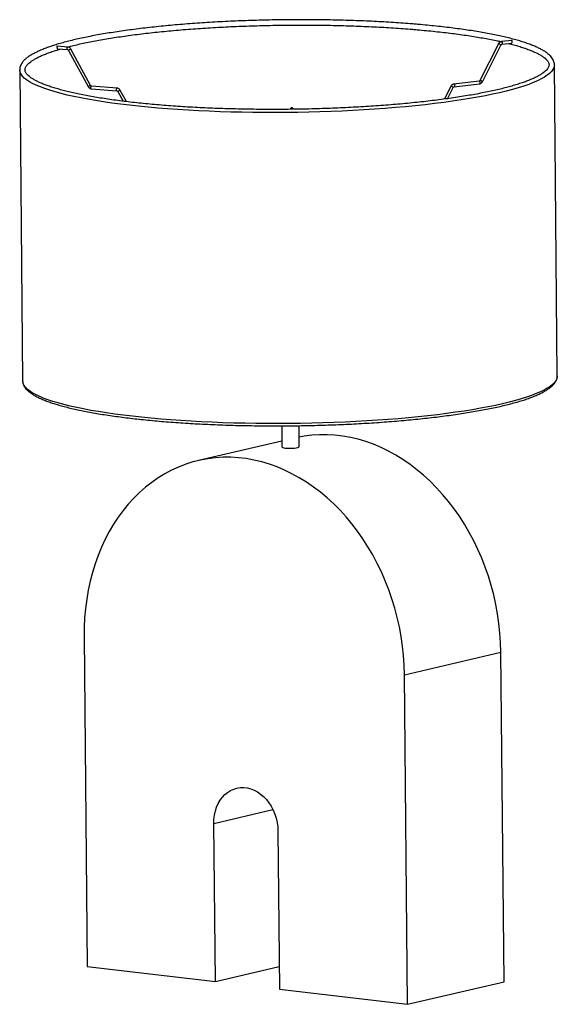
# Model space of a CAD drawing. Header units: millimetres. Extents: x -87 to 316, y -37 to 699.
import ezdxf

# ---------------------------------------------------------------- set-up
doc = ezdxf.new("R2010")
doc.units = ezdxf.units.MM

msp = doc.modelspace()

# ---------------------------------------------------------------- linework, layer by layer
at = {"color": 7, "linetype": 'Continuous', "lineweight": 25}
for p, q in [((-50.52, 679.02), (-58.46, 679.69)), ((-58.32, 677.67), (-50.69, 677.03)), ((-33.6, 650.34), (-48.23, 677.45)), ((271.57, 681.41), (257.74, 653.95)), ((259.53, 653.05), (273.35, 680.51)), ((281.57, 683.9), (273.79, 683.04)), ((274.01, 681.05), (281.48, 681.88)), ((274.02, 681.05), (274.01, 681.05)), ((-49.99, 676.5), (-35.36, 649.39)), ((315.61, 433.19), (313.41, 665.78)), ((313.41, 665.78), (313.41, 665.67)), ((-86.57, 662), (-84.37, 429.41)), ((-86.57, 661.92), (-86.57, 662)), ((-13.61, 648.19), (-32.91, 649.81)), ((235.97, 649.68), (231.1, 640.05)), ((233.51, 640.38), (237.76, 648.78)), ((257.08, 653.41), (238.2, 651.31)), ((238.42, 649.32), (257.3, 651.42)), ((238.43, 649.32), (238.42, 649.32)), ((257.07, 653.41), (257.08, 653.41)), ((-33.08, 647.82), (-13.78, 646.2)), ((-13.08, 645.67), (-9.19, 638.48)), ((-6.75, 638.18), (-11.32, 646.62)), ((117.97, 632.44), (117.95, 632.64)), ((-84.37, 429.34), (-84.37, 429.41)), ((315.61, 433.19), (315.61, 433.08)), ((109.46, 395.76), (109.61, 379.99)), ((122.61, 380.12), (122.46, 395.88)), ((109.57, 384.42), (47.25, 369.84)), ((-38.41, 237.94), (-36.08, -8.44)), ((201.26, 209.62), (273.43, 226.5)), ((275.76, -19.88), (273.43, 226.5)), ((203.59, -36.77), (201.26, 209.62)), ((59.79, -19.77), (58.67, 98.49)), ((106.6, 92.83), (107.72, -25.44)), ((-36.08, -8.44), (59.79, -19.77)), ((59.79, -19.77), (107.56, -8.59)), ((203.59, -36.77), (275.76, -19.88)), ((107.72, -25.44), (203.59, -36.77))]:
    msp.add_line(p, q, dxfattribs=at)
at = {"color": 8, "linetype": 'Continuous', "lineweight": 25}
msp.add_line((58.67, 98.49), (102.86, 108.83), dxfattribs=at)
at = {"color": 8, "linetype": 'Continuous', "lineweight": 25, "flags": 128}
for points in [[(-51.09, 677.87), (-51.06, 678.26), (-50.95, 678.61), (-50.8, 678.87), (-50.61, 679.01), (-50.52, 679.02)], [(-50.7, 677.03), (-50.78, 677.05), (-50.94, 677.22), (-51.05, 677.5), (-51.09, 677.87)], [(273.79, 683.04), (273.89, 683.03), (274.09, 682.9), (274.26, 682.64), (274.38, 682.29), (274.42, 681.9), (274.38, 681.54), (274.28, 681.25), (274.11, 681.08), (274.02, 681.05)], [(313.41, 665.67), (313.36, 664.95), (312.99, 663.53), (312.27, 662.11), (311.21, 660.69), (309.79, 659.28), (308.03, 657.88), (305.93, 656.49), (303.5, 655.11), (300.73, 653.75), (297.63, 652.4), (294.2, 651.08), (290.46, 649.78), (286.41, 648.5), (282.06, 647.25), (277.41, 646.03), (272.47, 644.83), (267.25, 643.68), (261.77, 642.56), (256.02, 641.47), (250.02, 640.43), (243.79, 639.42), (237.32, 638.46), (230.64, 637.55), (223.75, 636.68), (216.67, 635.86), (209.41, 635.08), (201.98, 634.36), (194.39, 633.69), (186.66, 633.07), (178.8, 632.51), (170.83, 632), (162.76, 631.55), (154.6, 631.15), (146.37, 630.81), (138.08, 630.53), (129.75, 630.31), (121.38, 630.15), (113.01, 630.04), (104.63, 630), (96.28, 630.01), (87.95, 630.09), (79.66, 630.22), (71.44, 630.42), (63.29, 630.67), (55.22, 630.98), (47.26, 631.34), (39.42, 631.77), (31.7, 632.25), (24.13, 632.79), (16.71, 633.38), (9.47, 634.02), (2.4, 634.72), (-4.46, 635.47), (-11.13, 636.27), (-17.57, 637.11), (-23.78, 638.01), (-29.75, 638.94), (-35.48, 639.93), (-40.94, 640.95), (-46.13, 642.02), (-51.04, 643.12), (-55.66, 644.26), (-59.98, 645.43), (-64, 646.64), (-67.71, 647.88), (-71.1, 649.14), (-74.17, 650.43), (-76.91, 651.75), (-79.31, 653.08), (-81.38, 654.44), (-83.1, 655.81), (-84.48, 657.19), (-85.52, 658.59), (-86.2, 660), (-86.53, 661.41), (-86.57, 661.92)], [(-33.48, 648.67), (-33.44, 649.05), (-33.34, 649.41), (-33.19, 649.67), (-33, 649.8), (-32.91, 649.81)], [(-33.08, 647.82), (-33.17, 647.85), (-33.33, 648.01), (-33.43, 648.3), (-33.48, 648.67)], [(-14.18, 647.04), (-14.14, 647.43), (-14.04, 647.78), (-13.89, 648.04), (-13.7, 648.18), (-13.61, 648.19)], [(238.2, 651.31), (238.3, 651.3), (238.5, 651.17), (238.67, 650.91), (238.78, 650.56), (238.82, 650.17), (238.79, 649.81), (238.68, 649.52), (238.51, 649.35), (238.43, 649.32)], [(257.08, 653.41), (257.18, 653.4), (257.38, 653.27), (257.55, 653.01), (257.66, 652.66), (257.71, 652.27), (257.67, 651.91), (257.56, 651.62), (257.4, 651.45), (257.3, 651.42)], [(-13.78, 646.2), (-13.87, 646.22), (-14.03, 646.39), (-14.14, 646.67), (-14.18, 647.04)], [(315.61, 433.08), (315.56, 432.36), (315.19, 430.94), (314.47, 429.52), (313.41, 428.11), (311.99, 426.7), (310.24, 425.29), (308.14, 423.9), (305.7, 422.52), (302.93, 421.16), (299.83, 419.82), (296.4, 418.49), (292.66, 417.19), (288.61, 415.91), (284.26, 414.66), (279.61, 413.44), (274.67, 412.25), (269.46, 411.09), (263.97, 409.97), (258.22, 408.89), (252.23, 407.84), (245.99, 406.84), (239.52, 405.88), (232.84, 404.96), (225.95, 404.09), (218.87, 403.27), (211.61, 402.5), (204.18, 401.77), (196.59, 401.1), (188.86, 400.48), (181, 399.92), (173.03, 399.41), (164.96, 398.96), (156.8, 398.56), (148.57, 398.23), (140.28, 397.95), (131.95, 397.72), (123.59, 397.56), (115.21, 397.46), (106.84, 397.41), (98.48, 397.43), (90.15, 397.5), (81.86, 397.64), (73.64, 397.83), (65.49, 398.08), (57.42, 398.39), (49.46, 398.76), (41.62, 399.18), (33.9, 399.66), (26.33, 400.2), (18.92, 400.79), (11.67, 401.44), (4.61, 402.13), (-2.26, 402.88), (-8.92, 403.68), (-15.37, 404.53), (-21.58, 405.42), (-27.55, 406.36), (-33.28, 407.34), (-38.74, 408.36), (-43.93, 409.43), (-48.84, 410.53), (-53.46, 411.67), (-57.78, 412.85), (-61.8, 414.05), (-65.51, 415.29), (-68.9, 416.55), (-71.97, 417.85), (-74.71, 419.16), (-77.11, 420.5), (-79.18, 421.85), (-80.9, 423.22), (-82.28, 424.61), (-83.32, 426), (-84, 427.41), (-84.33, 428.82), (-84.37, 429.34)]]:
    msp.add_lwpolyline(points, dxfattribs=at)
at = {"color": 7, "linetype": 'Continuous', "lineweight": 25, "flags": 128}
for points in [[(273.43, 226.5), (273.22, 233.66), (272.73, 240.84), (271.97, 248.01), (270.92, 255.17), (269.61, 262.29), (268.02, 269.37), (266.17, 276.37), (264.05, 283.3), (261.68, 290.12), (259.05, 296.83), (256.18, 303.4), (253.06, 309.83), (249.72, 316.1), (246.15, 322.19), (242.36, 328.1), (238.37, 333.79), (234.18, 339.27), (229.8, 344.52), (225.24, 349.53), (220.51, 354.28), (215.63, 358.77), (210.6, 362.98), (205.45, 366.91), (200.16, 370.54), (194.78, 373.87), (189.29, 376.89), (183.72, 379.58), (178.08, 381.96), (172.38, 384), (166.64, 385.71), (160.87, 387.08), (155.09, 388.11), (149.29, 388.8), (143.51, 389.13), (137.75, 389.13), (132.03, 388.77), (126.36, 388.07), (122.54, 387.4)], [(109.61, 379.99), (109.73, 379.78), (110.19, 379.54), (110.97, 379.33), (112.02, 379.16), (113.3, 379.04), (114.73, 378.97), (116.23, 378.96), (117.73, 379), (119.13, 379.11), (120.38, 379.26), (121.39, 379.46), (122.12, 379.69), (122.53, 379.94), (122.61, 380.12)], [(201.26, 209.62), (201.06, 216.78), (200.57, 223.95), (199.8, 231.13), (198.76, 238.28), (197.45, 245.41), (195.86, 252.48), (194, 259.49), (191.89, 266.41), (189.51, 273.23), (186.89, 279.94), (184.01, 286.52), (180.9, 292.95), (177.55, 299.22), (173.98, 305.31), (170.2, 311.21), (166.2, 316.91), (162.01, 322.39), (157.63, 327.64), (153.07, 332.65), (148.35, 337.4), (143.47, 341.89), (138.44, 346.1), (133.28, 350.02), (128, 353.66), (122.61, 356.98), (117.13, 360), (111.56, 362.7), (105.92, 365.07), (100.22, 367.12), (94.48, 368.83), (88.71, 370.2), (82.92, 371.23), (77.13, 371.91), (71.35, 372.25), (65.59, 372.24), (59.87, 371.89), (54.2, 371.18), (48.59, 370.14), (43.06, 368.75), (37.62, 367.03), (32.28, 364.97), (27.06, 362.58), (21.96, 359.86), (17, 356.83), (12.2, 353.49), (7.55, 349.84), (3.08, 345.9), (-1.21, 341.68), (-5.31, 337.18), (-9.2, 332.41), (-12.89, 327.39), (-16.35, 322.13), (-19.58, 316.64), (-22.58, 310.93), (-25.34, 305.02), (-27.84, 298.92), (-30.09, 292.64), (-32.08, 286.21), (-33.81, 279.62), (-35.27, 272.91), (-36.45, 266.08), (-37.36, 259.15), (-37.99, 252.14), (-38.34, 245.07), (-38.41, 237.94)], [(58.67, 98.49), (58.78, 101.67), (59.17, 104.78), (59.83, 107.78), (60.77, 110.65), (61.96, 113.33), (63.39, 115.81), (65.04, 118.05), (66.91, 120.03), (68.96, 121.72), (71.16, 123.11), (73.51, 124.18), (75.96, 124.91), (78.48, 125.3), (81.06, 125.34), (83.66, 125.03), (86.24, 124.38), (88.78, 123.39), (91.25, 122.08), (93.62, 120.46), (95.86, 118.54), (97.94, 116.36), (99.85, 113.94), (101.55, 111.3), (103.03, 108.48), (104.27, 105.5), (105.26, 102.42), (105.98, 99.25), (106.43, 96.04), (106.6, 92.83)]]:
    msp.add_lwpolyline(points, dxfattribs=at)
at = {"color": 8, "linetype": 'Continuous', "lineweight": 25}
for centre, radius, start, end in [((-47.58, 674.24), 3.27, 101.4609, 127.96294), ((271.23, 678.51), 2.91, 43.20523, 83.33161), ((-49.3, 676.05), 0.829, 111.1739, 147.06178), ((-34.67, 648.94), 0.829, 111.1739, 147.06178), ((-32.95, 647.13), 3.27, 101.4609, 127.96294), ((235.64, 646.81), 2.89, 42.96077, 83.38796), ((257.4, 651.05), 2.91, 43.20523, 83.33161), ((-12.39, 645.22), 0.824, 111.23397, 147.36909), ((-10.68, 643.44), 3.25, 101.41396, 128.13699)]:
    msp.add_arc(centre, radius, start, end, dxfattribs=at)
at = {"color": 7, "linetype": 'Continuous', "lineweight": 25}
msp.add_arc((116.96, 632.52), 1, 6.95358, 185.79714, dxfattribs=at)
for points, knots in [([(209.33, 696.09), (208.11, 696.19), (204.56, 696.48), (198.59, 696.93), (191.36, 697.41), (184.01, 697.85), (176.54, 698.23), (168.98, 698.56), (161.33, 698.84), (153.6, 699.07), (145.81, 699.25), (137.96, 699.37), (130.08, 699.43), (122.18, 699.45), (114.26, 699.41), (106.33, 699.31), (98.42, 699.16), (90.53, 698.96), (82.68, 698.71), (74.88, 698.4), (67.14, 698.05), (59.47, 697.64), (51.89, 697.18), (44.4, 696.67), (37.02, 696.11), (29.77, 695.5), (22.64, 694.85), (15.66, 694.14), (8.84, 693.4), (2.18, 692.6), (-4.31, 691.77), (-10.61, 690.89), (-16.71, 689.98), (-22.61, 689.02), (-28.3, 688.03), (-33.76, 686.99), (-38.99, 685.93), (-43.99, 684.83), (-48.73, 683.7), (-53.23, 682.53), (-57.47, 681.34), (-61.44, 680.12), (-65.14, 678.87), (-68.56, 677.59), (-71.71, 676.28), (-74.58, 674.94), (-77.16, 673.57), (-79.46, 672.16), (-81.46, 670.71), (-83.16, 669.21), (-84.55, 667.65), (-85.56, 666.09), (-86.22, 664.51), (-86.56, 663.13), (-86.54, 662.24), (-86.53, 661.9)], [0, 0, 0, 0, 0.0100964, 0.0292915, 0.0484853, 0.067677, 0.0868667, 0.106055, 0.1252419, 0.1444277, 0.1636125, 0.1827967, 0.2019803, 0.2211635, 0.2403465, 0.2595294, 0.2787123, 0.2978954, 0.3170788, 0.3362626, 0.355447, 0.3746323, 0.3938184, 0.4130058, 0.4321945, 0.4513849, 0.4705772, 0.4897717, 0.5089688, 0.5281688, 0.5473724, 0.5665801, 0.5857925, 0.6050105, 0.6242352, 0.6434676, 0.6627093, 0.6819621, 0.7012284, 0.720511, 0.7398136, 0.7591409, 0.778499, 0.7978956, 0.8173405, 0.8368461, 0.8564269, 0.8760976, 0.8958653, 0.9157088, 0.935475, 0.9548443, 0.9714906, 0.9891408, 1, 1, 1, 1]), ([(-50.72, 679.04), (-49.62, 679.33), (-47.06, 679.99), (-42.75, 681.01), (-37.84, 682.08), (-32.68, 683.13), (-27.28, 684.14), (-21.66, 685.12), (-15.81, 686.07), (-9.76, 686.97), (-3.51, 687.84), (2.93, 688.67), (9.55, 689.45), (16.34, 690.19), (23.29, 690.89), (30.38, 691.54), (37.6, 692.14), (44.95, 692.7), (52.4, 693.2), (59.96, 693.66), (67.6, 694.07), (75.31, 694.42), (83.09, 694.72), (90.91, 694.97), (98.78, 695.17), (106.66, 695.32), (114.56, 695.41), (122.45, 695.45), (130.33, 695.43), (138.18, 695.36), (146, 695.24), (153.76, 695.07), (161.45, 694.84), (169.07, 694.56), (176.6, 694.23), (184.03, 693.84), (191.34, 693.41), (198.53, 692.92), (204.4, 692.48), (207.85, 692.19), (208.99, 692.1)], [0, 0, 0, 0, 0.020379, 0.047085, 0.073818, 0.100574, 0.127348, 0.154138, 0.180941, 0.207755, 0.234578, 0.261409, 0.288247, 0.31509, 0.341937, 0.368789, 0.395645, 0.422503, 0.449365, 0.476228, 0.503093, 0.52996, 0.556828, 0.583697, 0.610567, 0.637437, 0.664308, 0.691179, 0.718049, 0.74492, 0.771789, 0.798658, 0.825526, 0.852393, 0.879258, 0.906122, 0.932983, 0.959842, 0.986697, 1, 1, 1, 1]), ([(208.99, 692.1), (210.2, 692), (213.7, 691.7), (219.37, 691.16), (225.94, 690.49), (232.33, 689.77), (238.52, 689), (244.51, 688.19), (250.29, 687.34), (255.85, 686.45), (261.18, 685.53), (266.26, 684.56), (270.41, 683.72), (272.76, 683.18), (273.6, 682.99)], [0, 0, 0, 0, 0.047591, 0.137978, 0.228355, 0.318713, 0.409051, 0.499363, 0.589646, 0.679895, 0.770103, 0.860263, 0.950364, 1, 1, 1, 1]), ([(313.37, 665.64), (313.38, 665.88), (313.42, 666.65), (313.13, 667.92), (312.55, 669.43), (311.65, 670.89), (310.44, 672.35), (308.9, 673.78), (307.03, 675.2), (304.83, 676.59), (302.33, 677.94), (299.54, 679.25), (296.46, 680.52), (293.11, 681.75), (289.48, 682.95), (285.58, 684.12), (281.41, 685.25), (276.99, 686.34), (272.31, 687.4), (267.39, 688.42), (262.22, 689.4), (256.82, 690.35), (251.2, 691.25), (245.36, 692.11), (239.32, 692.93), (233.07, 693.7), (226.64, 694.43), (220.03, 695.12), (214.24, 695.66), (210.63, 695.97), (209.33, 696.09)], [0, 0, 0, 0, 0.015334, 0.047768, 0.080451, 0.114293, 0.149825, 0.186956, 0.225102, 0.263625, 0.302093, 0.340388, 0.378505, 0.416469, 0.454307, 0.492046, 0.529705, 0.5673, 0.604846, 0.64235, 0.679821, 0.717266, 0.754688, 0.792091, 0.829479, 0.866854, 0.904218, 0.941573, 0.97892, 1, 1, 1, 1]), ([(279.29, 681.64), (279.52, 681.58), (281.19, 681.17), (284.04, 680.39), (287.83, 679.28), (291.3, 678.14), (294.48, 676.99), (297.37, 675.82), (299.94, 674.65), (302.21, 673.47), (304.16, 672.3), (305.79, 671.15), (307.1, 670.02), (308.1, 668.94), (308.81, 667.91), (309.24, 666.94), (309.44, 666.01), (309.4, 665.1), (309.12, 664.14), (308.59, 663.13), (307.77, 662.05), (306.63, 660.9), (305.19, 659.73), (303.45, 658.54), (301.4, 657.34), (299.04, 656.13), (296.37, 654.91), (293.4, 653.7), (290.13, 652.5), (286.57, 651.31), (282.72, 650.14), (278.6, 648.99), (274.2, 647.86), (269.54, 646.76), (264.63, 645.68), (259.46, 644.63), (254.07, 643.62), (248.44, 642.64), (242.59, 641.7), (236.54, 640.79), (230.28, 639.93), (223.84, 639.1), (217.22, 638.32), (210.43, 637.58), (203.48, 636.88), (196.39, 636.23), (189.16, 635.63), (181.82, 635.07), (174.36, 634.57), (166.8, 634.11), (159.16, 633.71), (151.45, 633.35), (143.67, 633.05), (135.84, 632.8), (127.98, 632.6), (120.1, 632.46), (112.2, 632.37), (104.31, 632.33), (96.43, 632.34), (88.57, 632.41), (80.76, 632.54), (73, 632.71), (65.31, 632.94), (57.69, 633.22), (50.16, 633.55), (42.74, 633.94), (35.42, 634.37), (28.24, 634.86), (21.19, 635.39), (14.29, 635.97), (7.54, 636.6), (0.97, 637.28), (-5.42, 638), (-11.61, 638.77), (-17.61, 639.58), (-23.39, 640.42), (-28.95, 641.31), (-34.28, 642.24), (-39.37, 643.2), (-44.22, 644.2), (-48.8, 645.23), (-53.12, 646.29), (-57.17, 647.38), (-60.94, 648.49), (-64.42, 649.62), (-67.61, 650.77), (-70.5, 651.94), (-73.08, 653.11), (-75.34, 654.29), (-77.3, 655.46), (-78.93, 656.62), (-80.25, 657.74), (-81.25, 658.83), (-81.96, 659.85), (-82.4, 660.82), (-82.6, 661.76), (-82.56, 662.67), (-82.28, 663.63), (-81.76, 664.64), (-80.94, 665.72), (-79.8, 666.87), (-78.36, 668.03), (-76.63, 669.22), (-74.58, 670.43), (-72.22, 671.64), (-69.56, 672.85), (-66.59, 674.06), (-63.32, 675.26), (-59.91, 676.41), (-57.44, 677.15), (-56.28, 677.5)], [0, 0, 0, 0, 0.001465, 0.01082, 0.02016, 0.029484, 0.038788, 0.048066, 0.057312, 0.06652, 0.075681, 0.084793, 0.093858, 0.102904, 0.111977, 0.121217, 0.130933, 0.14165, 0.151213, 0.160143, 0.169616, 0.178768, 0.187828, 0.196888, 0.205982, 0.215125, 0.224315, 0.233547, 0.242813, 0.252107, 0.261424, 0.270759, 0.280109, 0.289471, 0.298842, 0.308221, 0.317607, 0.326999, 0.336394, 0.345794, 0.355197, 0.364602, 0.37401, 0.38342, 0.392831, 0.402244, 0.411659, 0.421074, 0.43049, 0.439907, 0.449324, 0.458743, 0.468161, 0.47758, 0.486999, 0.496419, 0.505838, 0.515258, 0.524677, 0.534097, 0.543516, 0.552935, 0.562353, 0.571771, 0.581189, 0.590606, 0.600022, 0.609437, 0.618851, 0.628264, 0.637676, 0.647086, 0.656494, 0.6659, 0.675303, 0.684704, 0.6941, 0.703493, 0.71288, 0.722262, 0.731636, 0.741001, 0.750355, 0.759696, 0.76902, 0.778324, 0.787602, 0.796849, 0.806057, 0.815219, 0.824331, 0.833397, 0.842443, 0.851514, 0.860751, 0.87046, 0.881164, 0.890738, 0.899673, 0.909152, 0.918305, 0.927366, 0.936426, 0.94552, 0.954662, 0.963852, 0.973083, 0.982348, 0.991642, 1, 1, 1, 1]), ([(-58.46, 679.68), (-58.49, 679.68), (-58.58, 679.7), (-58.67, 679.63), (-58.73, 679.49), (-58.73, 679.26), (-58.7, 678.93), (-58.65, 678.56), (-58.6, 678.23), (-58.54, 677.96), (-58.48, 677.78), (-58.4, 677.67), (-58.33, 677.68), (-58.31, 677.68)], [0, 0, 0, 0, 0.0432757, 0.1265713, 0.2066175, 0.322569, 0.4397547, 0.558907, 0.6617207, 0.7559471, 0.853606, 0.9586143, 1, 1, 1, 1]), ([(-48.23, 677.45), (-48.33, 677.61), (-48.61, 678.06), (-49.25, 678.63), (-49.96, 678.95), (-50.4, 679), (-50.52, 679.02)], [0, 0, 0, 0, 0.198286, 0.532931, 0.869001, 1, 1, 1, 1]), ([(273.79, 683.04), (273.6, 683), (273.12, 682.92), (272.42, 682.51), (271.87, 681.95), (271.64, 681.54), (271.57, 681.41)], [0, 0, 0, 0, 0.208055, 0.521488, 0.839609, 1, 1, 1, 1]), ([(273.35, 680.51), (273.39, 680.57), (273.48, 680.73), (273.68, 680.92), (273.87, 681.03), (273.98, 681.04), (274.01, 681.05)], [0, 0, 0, 0, 0.20201, 0.497782, 0.808523, 1, 1, 1, 1]), ([(281.48, 681.89), (281.49, 681.89), (281.55, 681.88), (281.63, 681.96), (281.71, 682.14), (281.76, 682.41), (281.81, 682.73), (281.84, 683.04), (281.87, 683.35), (281.87, 683.62), (281.82, 683.8), (281.72, 683.9), (281.62, 683.9), (281.57, 683.9)], [0, 0, 0, 0, 0.022733, 0.121529, 0.225833, 0.331996, 0.43093, 0.525008, 0.624462, 0.737265, 0.840549, 0.923524, 1, 1, 1, 1]), ([(-50.69, 677.03), (-50.64, 677.02), (-50.53, 677), (-50.31, 676.89), (-50.11, 676.7), (-50.02, 676.55), (-49.99, 676.5)], [0, 0, 0, 0, 0.204162, 0.533598, 0.830798, 1, 1, 1, 1]), ([(-35.36, 649.39), (-35.26, 649.23), (-34.99, 648.78), (-34.35, 648.21), (-33.63, 647.89), (-33.2, 647.84), (-33.08, 647.82)], [0, 0, 0, 0, 0.198286, 0.532931, 0.869001, 1, 1, 1, 1]), ([(-32.91, 649.81), (-32.95, 649.82), (-33.07, 649.84), (-33.28, 649.95), (-33.48, 650.14), (-33.57, 650.29), (-33.6, 650.34)], [0, 0, 0, 0, 0.204162, 0.533598, 0.830798, 1, 1, 1, 1]), ([(-11.32, 646.62), (-11.43, 646.79), (-11.7, 647.24), (-12.35, 647.8), (-13.06, 648.12), (-13.49, 648.17), (-13.61, 648.19)], [0, 0, 0, 0, 0.1986649, 0.5339345, 0.8706103, 1, 1, 1, 1]), ([(238.2, 651.31), (238.01, 651.27), (237.53, 651.19), (236.82, 650.78), (236.28, 650.23), (236.05, 649.82), (235.97, 649.68)], [0, 0, 0, 0, 0.208438, 0.522449, 0.841156, 1, 1, 1, 1]), ([(237.76, 648.78), (237.8, 648.84), (237.89, 649.01), (238.09, 649.2), (238.28, 649.3), (238.38, 649.31), (238.42, 649.32)], [0, 0, 0, 0, 0.202387, 0.498753, 0.810227, 1, 1, 1, 1]), ([(257.74, 653.95), (257.7, 653.88), (257.61, 653.72), (257.41, 653.53), (257.22, 653.43), (257.12, 653.41), (257.08, 653.41)], [0, 0, 0, 0, 0.20201, 0.497782, 0.808523, 1, 1, 1, 1]), ([(257.3, 651.42), (257.49, 651.45), (257.97, 651.54), (258.68, 651.94), (259.22, 652.5), (259.45, 652.91), (259.53, 653.05)], [0, 0, 0, 0, 0.208055, 0.521488, 0.839609, 1, 1, 1, 1]), ([(-13.78, 646.2), (-13.73, 646.19), (-13.62, 646.17), (-13.4, 646.06), (-13.2, 645.87), (-13.11, 645.72), (-13.08, 645.67)], [0, 0, 0, 0, 0.204548, 0.534606, 0.832369, 1, 1, 1, 1]), ([(117.95, 632.64), (117.95, 632.66), (117.94, 632.7), (117.93, 632.8), (117.88, 632.95), (117.76, 633.17), (117.53, 633.4), (117.2, 633.55), (116.84, 633.57), (116.51, 633.48), (116.27, 633.31), (116.12, 633.13), (116.03, 632.95), (115.98, 632.81), (115.96, 632.71), (115.95, 632.64), (115.95, 632.57), (115.94, 632.52), (115.94, 632.44), (115.94, 632.42)], [0, 0, 0, 0, 0.0348051, 0.0657154, 0.1106701, 0.1729028, 0.271583, 0.3655023, 0.4637666, 0.558815, 0.6347176, 0.6986909, 0.7525663, 0.7956838, 0.8255143, 0.8503859, 0.8857187, 0.9710645, 1, 1, 1, 1]), ([(-84.33, 429.31), (-84.34, 429.12), (-84.36, 428.42), (-84.07, 427.2), (-83.47, 425.7), (-82.56, 424.23), (-81.34, 422.78), (-79.78, 421.34), (-77.89, 419.92), (-75.68, 418.54), (-73.17, 417.19), (-70.36, 415.88), (-67.27, 414.61), (-63.9, 413.38), (-60.26, 412.18), (-56.35, 411.02), (-52.17, 409.89), (-47.74, 408.8), (-43.05, 407.74), (-38.11, 406.72), (-32.94, 405.74), (-27.53, 404.8), (-21.9, 403.9), (-16.05, 403.04), (-9.99, 402.22), (-3.74, 401.45), (2.7, 400.72), (9.32, 400.04), (16.1, 399.41), (23.05, 398.82), (30.13, 398.28), (37.36, 397.79), (44.7, 397.36), (52.16, 396.97), (59.72, 396.64), (67.37, 396.36), (75.1, 396.13), (82.88, 395.95), (90.72, 395.83), (98.6, 395.76), (106.51, 395.74), (114.43, 395.78), (122.35, 395.87), (130.27, 396.02), (138.16, 396.21), (146.01, 396.46), (153.81, 396.77), (161.56, 397.12), (169.23, 397.53), (176.82, 397.99), (184.31, 398.5), (191.69, 399.05), (198.95, 399.66), (206.08, 400.31), (213.07, 401.01), (219.9, 401.76), (226.57, 402.55), (233.06, 403.38), (239.37, 404.25), (245.49, 405.17), (251.39, 406.12), (257.09, 407.12), (262.56, 408.15), (267.81, 409.21), (272.81, 410.31), (277.57, 411.44), (282.08, 412.6), (286.32, 413.79), (290.31, 415.02), (294.02, 416.26), (297.46, 417.54), (300.62, 418.85), (303.5, 420.19), (306.09, 421.56), (308.4, 422.96), (310.42, 424.41), (312.14, 425.91), (313.53, 427.47), (314.56, 429.02), (315.24, 430.6), (315.59, 431.93), (315.58, 432.77), (315.57, 433.05)], [0, 0, 0, 0, 0.004021, 0.015073, 0.026221, 0.037776, 0.04991, 0.062582, 0.07559, 0.088718, 0.101823, 0.114869, 0.127854, 0.140787, 0.153679, 0.166536, 0.179367, 0.192176, 0.204968, 0.217747, 0.230514, 0.243272, 0.256023, 0.268768, 0.281507, 0.294242, 0.306973, 0.3197, 0.332426, 0.345149, 0.35787, 0.370589, 0.383307, 0.396023, 0.408739, 0.421453, 0.434167, 0.44688, 0.459593, 0.472306, 0.485018, 0.49773, 0.510442, 0.523154, 0.535866, 0.548578, 0.561291, 0.574004, 0.586717, 0.599431, 0.612146, 0.624862, 0.637579, 0.650297, 0.663016, 0.675738, 0.688461, 0.701186, 0.713915, 0.726646, 0.739381, 0.75212, 0.764865, 0.777615, 0.790373, 0.80314, 0.815918, 0.828708, 0.841515, 0.854342, 0.867194, 0.880078, 0.893002, 0.905975, 0.919008, 0.932104, 0.945253, 0.958357, 0.97121, 0.982267, 0.993992, 1, 1, 1, 1])]:
    msp.add_open_spline(points, degree=3, knots=knots, dxfattribs=at)

doc.saveas('drawing.dxf')
